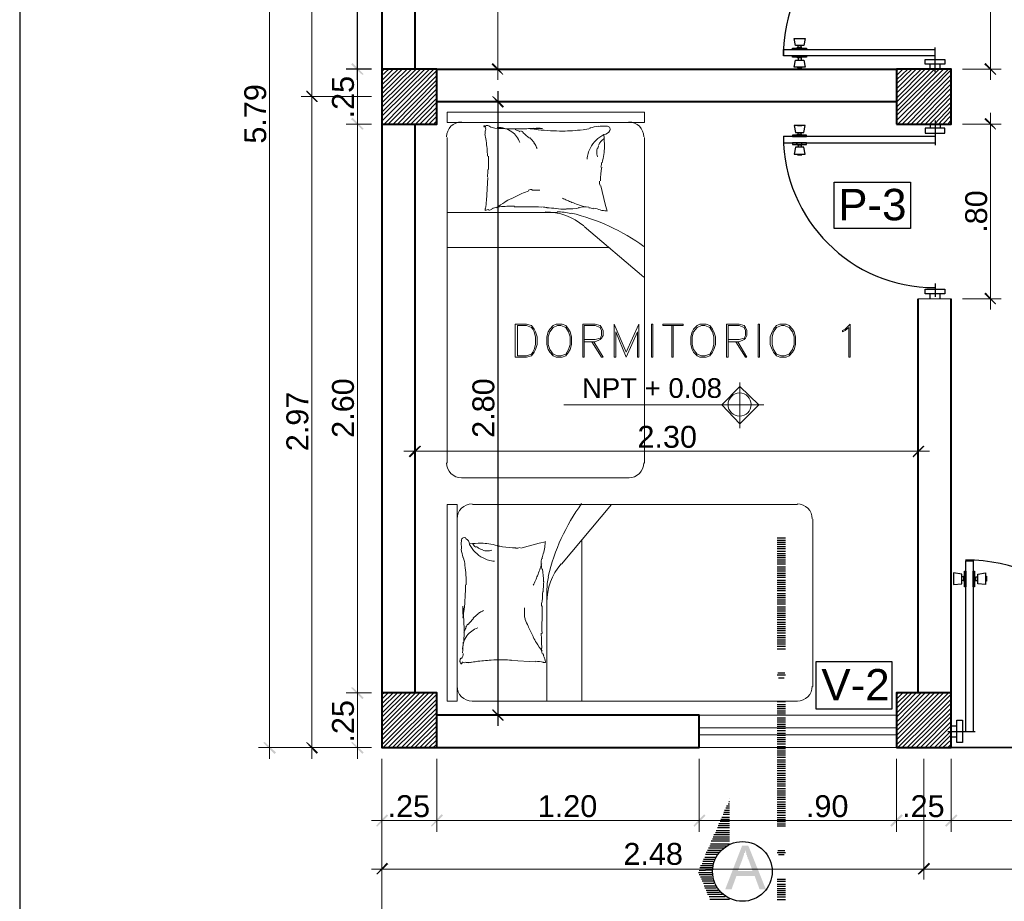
# Model space of a CAD drawing. Header units: metres. Extents: x -1.7 to 18.1, y -5.4 to 8.6.
# Tile 2 of 6: x -1.7 to 2.8, y -0.7 to 3.3. Entities that reach past the tile are written whole.
import ezdxf

# ---------------------------------------------------------------- set-up
doc = ezdxf.new("R2010")
doc.units = ezdxf.units.M
for name, color, linetype in [('PDF_0', 7, 'Continuous'), ('PDF_columnas', 7, 'Continuous'), ('PDF_COTAS', 7, 'Continuous'), ('PDF_LAYER 0.20', 7, 'Continuous'), ('PDF_MURO', 7, 'Continuous'), ('PDF_muros', 7, 'Continuous'), ('PDF_NIVELES', 7, 'Continuous'), ('PDF_SANITARIOS', 7, 'Continuous'), ('PDF_Text', 7, 'Continuous'), ('PDF_TEXTO', 7, 'Continuous'), ('PDF_Ventana Baja', 7, 'Continuous')]:
    doc.layers.add(name, color=color, linetype=linetype)
doc.styles.add('PDF Arial', font='arial.ttf')

msp = doc.modelspace()

# ---------------------------------------------------------------- hatches: boundary and pattern name
at = {"layer": 'PDF_0', "transparency": 33554559}
h = msp.add_hatch(color=256, dxfattribs=at)
h.paths.add_polyline_path([(1.5679, -0.6477), (1.6449, -0.4489), (1.6737, -0.4489), (1.7539, -0.6477), (1.725, -0.6477), (1.7026, -0.5868), (1.6192, -0.5868), (1.5968, -0.6477)], flags=0)
h.paths.add_polyline_path([(1.6256, -0.5643), (1.693, -0.5643), (1.6737, -0.5098), (1.6705, -0.5066), (1.6705, -0.5034), (1.6705, -0.5002), (1.6673, -0.497), (1.6673, -0.4938), (1.6673, -0.4906), (1.6641, -0.4906), (1.6641, -0.4874), (1.6641, -0.4842), (1.6641, -0.481), (1.6609, -0.4778), (1.6609, -0.4778), (1.6609, -0.4745), (1.6609, -0.4713), (1.6577, -0.4713), (1.6577, -0.4681), (1.6577, -0.4713), (1.6577, -0.4745), (1.6577, -0.4778), (1.6577, -0.481), (1.6545, -0.481), (1.6545, -0.4842), (1.6545, -0.4874), (1.6545, -0.4906), (1.6513, -0.4938), (1.6513, -0.497), (1.6513, -0.497), (1.6513, -0.5002), (1.6481, -0.5034), (1.6481, -0.5066), (1.6481, -0.5066)], flags=0)

# ---------------------------------------------------------------- linework, layer by layer
msp.add_point((0, 0))
at = {"layer": 'PDF_0', "lineweight": 25}
for points in [[(18.1418, 8.5547), (-1.6545, 8.5547), (-1.6545, -5.4413), (18.1418, -5.4413)], [(1.8822, 3.2385), (1.9335, 3.2385), (1.927, 3.2064), (1.8886, 3.2064)], [(1.9399, 3.1872), (1.8757, 3.1872), (1.8757, 3.1936), (1.9399, 3.1936)], [(1.9399, 3.1583), (1.9399, 3.1519), (1.8757, 3.1519), (1.8757, 3.1583)], [(1.8822, 3.107), (1.8886, 3.1391), (1.927, 3.1391), (1.9335, 3.107)], [(2.5715, 3.1423), (2.5715, 3.1198), (2.4818, 3.1198), (2.4818, 3.1423)], [(1.8822, 2.8409), (1.8886, 2.8088), (1.927, 2.8088), (1.9335, 2.8409)], [(1.9399, 2.7896), (1.9399, 2.796), (1.8757, 2.796), (1.8757, 2.7896)], [(2.5715, 2.8056), (2.5715, 2.828), (2.4818, 2.828), (2.4818, 2.8056)], [(1.9399, 2.7607), (1.8757, 2.7607), (1.8757, 2.7543), (1.9399, 2.7543)], [(1.8822, 2.7094), (1.9335, 2.7094), (1.927, 2.7415), (1.8886, 2.7415)], [(2.0649, 2.5812), (2.4144, 2.5812), (2.4144, 2.3695), (2.0649, 2.3695)], [(2.4818, 2.0713), (2.4818, 2.0938), (2.5715, 2.0938), (2.5715, 2.0713)], [(2.61, 0.7439), (2.6485, 0.7471), (2.6485, 0.792), (2.61, 0.7984)], [(2.6613, 0.8048), (2.6677, 0.8048), (2.6677, 0.7343), (2.6613, 0.7343)], [(2.7062, 0.7343), (2.6998, 0.7343), (2.6998, 0.8048), (2.7062, 0.8048)], [(2.7222, 0.7471), (2.7222, 0.792), (2.7575, 0.7984), (2.7575, 0.7439)], [(2.3311, 0.3912), (1.9816, 0.3912), (1.9816, 0.1764), (2.3311, 0.1764)], [(2.6517, 0.125), (2.6517, 0.0224), (2.626, 0.0224), (2.626, 0.125)]]:
    msp.add_lwpolyline(points, close=True, dxfattribs=at)
for points in [[(-0.1122, 3.0493), (-0.1122, 5.5888)], [(1.8982, 3.2385), (1.8982, 3.2385)], [(1.8982, 3.2385), (1.9174, 3.2385)], [(1.9174, 3.2385), (1.9174, 3.2385)], [(1.9174, 3.1968), (1.8982, 3.1968)], [(1.9014, 3.1968), (1.9014, 3.2064)], [(1.9142, 3.1968), (1.9142, 3.2064)], [(2.5266, 3.0846), (2.5266, 3.1968)], [(2.5266, 3.1583), (1.8341, 3.1583), (1.8341, 3.1872), (2.5266, 3.1872)], [(1.9174, 3.1487), (1.8982, 3.1487)], [(1.9014, 3.1487), (1.9014, 3.1391)], [(1.9142, 3.1487), (1.9142, 3.1391)], [(1.8982, 3.107), (1.8982, 3.1038), (1.9174, 3.1038), (1.9174, 3.107)], [(2.5042, 3.0974), (2.5042, 3.1198)], [(2.5491, 3.0974), (2.5491, 3.1198)], [(-0.0481, 3.0974), (-0.1635, 3.0974)], [(0.5291, 2.998), (0.5291, 0.0994)], [(0.3014, 2.9499), (0.5804, 2.9499)], [(1.8982, 2.8409), (1.8982, 2.8409)], [(1.8982, 2.8409), (1.9174, 2.8409)], [(1.9174, 2.8409), (1.9174, 2.8409)], [(2.5042, 2.8473), (2.5042, 2.828)], [(2.5266, 2.8633), (2.5266, 2.7511)], [(2.5491, 2.8473), (2.5491, 2.828)], [(2.5266, 2.7896), (1.8341, 2.7896), (1.8341, 2.7607), (2.5266, 2.7607)], [(1.9174, 2.7992), (1.8982, 2.7992)], [(1.9014, 2.7992), (1.9014, 2.8088)], [(1.9142, 2.7992), (1.9142, 2.8088)], [(1.9174, 2.7511), (1.8982, 2.7511)], [(1.9014, 2.7511), (1.9014, 2.7415)], [(1.9142, 2.7511), (1.9142, 2.7415)], [(1.8982, 2.7094), (1.8982, 2.7062), (1.9174, 2.7062), (1.9174, 2.7094)], [(2.5266, 2.1194), (2.5266, 2.0585)], [(2.5042, 2.0489), (2.5042, 2.0713)], [(2.5491, 2.0489), (2.5491, 2.0713)], [(1.8437, 0.9555), (1.8052, 0.9555)], [(1.8437, 0.9459), (1.8052, 0.9459)], [(1.8437, 0.9363), (1.8052, 0.9363)], [(1.8437, 0.9266), (1.8052, 0.9266)], [(1.8437, 0.917), (1.8052, 0.917)], [(1.8437, 0.9074), (1.8052, 0.9074)], [(1.8437, 0.8946), (1.8052, 0.8946)], [(1.8437, 0.885), (1.8052, 0.885)], [(1.8437, 0.8753), (1.8052, 0.8753)], [(1.8437, 0.8657), (1.8052, 0.8657)], [(1.8437, 0.8561), (1.8052, 0.8561)], [(1.8437, 0.8465), (1.8052, 0.8465)], [(1.8437, 0.8369), (1.8052, 0.8369)], [(1.8437, 0.824), (1.8052, 0.824)], [(1.8437, 0.8144), (1.8052, 0.8144)], [(2.6677, 0.0737), (2.6677, 0.8529), (2.6998, 0.8529), (2.6998, 0.0737)], [(1.8437, 0.8048), (1.8052, 0.8048)], [(1.8437, 0.7952), (1.8052, 0.7952)], [(1.8437, 0.7856), (1.8052, 0.7856)], [(1.8437, 0.7759), (1.8052, 0.7759)], [(2.61, 0.7824), (2.61, 0.7824)], [(2.61, 0.7824), (2.61, 0.7599)], [(2.6581, 0.7599), (2.6581, 0.7792), (2.6485, 0.7792)], [(2.7126, 0.7599), (2.7126, 0.7792), (2.7222, 0.7792)], [(2.7575, 0.7824), (2.7607, 0.7824), (2.7607, 0.7599), (2.7575, 0.7599)], [(1.8437, 0.7631), (1.8052, 0.7631)], [(1.8437, 0.7535), (1.8052, 0.7535)], [(1.8437, 0.7439), (1.8052, 0.7439)], [(1.8437, 0.7343), (1.8052, 0.7343)], [(1.8437, 0.7246), (1.8052, 0.7246)], [(2.61, 0.7599), (2.61, 0.7599)], [(2.6581, 0.7631), (2.6485, 0.7631)], [(2.7126, 0.7631), (2.7222, 0.7631)], [(1.8437, 0.715), (1.8052, 0.715)], [(1.8437, 0.7022), (1.8052, 0.7022)], [(1.8437, 0.6926), (1.8052, 0.6926)], [(1.8437, 0.683), (1.8052, 0.683)], [(1.8437, 0.6733), (1.8052, 0.6733)], [(1.8437, 0.6637), (1.8052, 0.6637)], [(1.8437, 0.6541), (1.8052, 0.6541)], [(1.8437, 0.6413), (1.8052, 0.6413)], [(1.8437, 0.6317), (1.8052, 0.6317)], [(1.8437, 0.622), (1.8052, 0.622)], [(1.8437, 0.6124), (1.8052, 0.6124)], [(1.8437, 0.6028), (1.8052, 0.6028)], [(1.8437, 0.5932), (1.8052, 0.5932)], [(1.8437, 0.5836), (1.8052, 0.5836)], [(1.8437, 0.5707), (1.8052, 0.5707)], [(1.8437, 0.5611), (1.8052, 0.5611)], [(1.8437, 0.5515), (1.8052, 0.5515)], [(1.8437, 0.5419), (1.8052, 0.5419)], [(1.8437, 0.5323), (1.8052, 0.5323)], [(1.8437, 0.5226), (1.8052, 0.5226)], [(1.8437, 0.5098), (1.8052, 0.5098)], [(1.8437, 0.5002), (1.8052, 0.5002)], [(1.8437, 0.4906), (1.8052, 0.4906)], [(1.8437, 0.481), (1.8052, 0.481)], [(1.8437, 0.4713), (1.8052, 0.4713)], [(1.8437, 0.4617), (1.8052, 0.4617)], [(1.8437, 0.4489), (1.8052, 0.4489)], [(1.8437, 0.3303), (1.8052, 0.3303)], [(1.8405, 0.3399), (1.8084, 0.3399)], [(1.8373, 0.3174), (1.8116, 0.3174)], [(1.8437, 0.2084), (1.8052, 0.2084)], [(1.8437, 0.1956), (1.8052, 0.1956)], [(1.8437, 0.186), (1.8052, 0.186)], [(0.3014, 0.1475), (0.5804, 0.1475)], [(1.8437, 0.1764), (1.8052, 0.1764)], [(1.8437, 0.1667), (1.8052, 0.1667)], [(1.8437, 0.1571), (1.8052, 0.1571)], [(1.8437, 0.1475), (1.8052, 0.1475)], [(1.8437, 0.1347), (1.8052, 0.1347)], [(1.8437, 0.125), (1.8052, 0.125)], [(1.8437, 0.1154), (1.8052, 0.1154)], [(1.8437, 0.1058), (1.8052, 0.1058)], [(1.8437, 0.0962), (1.8052, 0.0962)], [(2.6004, 0.0994), (2.626, 0.0994)], [(1.8437, 0.0866), (1.8052, 0.0866)], [(1.8437, 0.077), (1.8052, 0.077)], [(1.8437, 0.0641), (1.8052, 0.0641)], [(1.8437, 0.0545), (1.8052, 0.0545)], [(2.5844, 0.0737), (2.7094, 0.0737)], [(2.6004, 0.0481), (2.626, 0.0481)], [(1.8437, 0.0449), (1.8052, 0.0449)], [(1.8437, 0.0353), (1.8052, 0.0353)], [(1.8437, 0.0257), (1.8052, 0.0257)], [(1.8437, 0.016), (1.8052, 0.016)], [(1.8437, 0.0032), (1.8052, 0.0032)], [(3.5014, 0), (2.6004, 0), (3.6008, 0)], [(1.8437, -0.0064), (1.8052, -0.0064)], [(1.8437, -0.016), (1.8052, -0.016)], [(1.8437, -0.0257), (1.8052, -0.0257)], [(1.8437, -0.0353), (1.8052, -0.0353)], [(1.8437, -0.0449), (1.8052, -0.0449)], [(1.8437, -0.0577), (1.8052, -0.0577)], [(1.8437, -0.0673), (1.8052, -0.0673)], [(1.8437, -0.077), (1.8052, -0.077)], [(1.8437, -0.0866), (1.8052, -0.0866)], [(1.8437, -0.0962), (1.8052, -0.0962)], [(1.8437, -0.1058), (1.8052, -0.1058)], [(1.8437, -0.1186), (1.8052, -0.1186)], [(1.8437, -0.1283), (1.8052, -0.1283)], [(1.8437, -0.1379), (1.8052, -0.1379)], [(1.8437, -0.1475), (1.8052, -0.1475)], [(1.8437, -0.1571), (1.8052, -0.1571)], [(1.8437, -0.1667), (1.8052, -0.1667)], [(1.8437, -0.1764), (1.8052, -0.1764)], [(1.8437, -0.1892), (1.8052, -0.1892)], [(1.8437, -0.1988), (1.8052, -0.1988)], [(1.8437, -0.2084), (1.8052, -0.2084)], [(1.8437, -0.218), (1.8052, -0.218)], [(1.5743, -0.2661), (1.5872, -0.2661)], [(1.5808, -0.2565), (1.5872, -0.2565)], [(1.584, -0.2469), (1.5872, -0.2469)], [(1.5872, -0.2341), (1.5872, -0.2341)], [(1.8437, -0.2277), (1.8052, -0.2277)], [(1.8437, -0.2373), (1.8052, -0.2373)], [(1.8437, -0.2501), (1.8052, -0.2501)], [(1.8437, -0.2597), (1.8052, -0.2597)], [(1.8437, -0.2693), (1.8052, -0.2693)], [(1.5583, -0.3046), (1.5872, -0.3046)], [(1.5615, -0.295), (1.5872, -0.295)], [(1.5647, -0.2854), (1.5872, -0.2854)], [(1.5711, -0.2758), (1.5872, -0.2758)], [(1.8437, -0.279), (1.8052, -0.279)], [(1.8437, -0.2886), (1.8052, -0.2886)], [(1.8437, -0.2982), (1.8052, -0.2982)], [(1.8437, -0.311), (1.8052, -0.311)], [(1.5359, -0.3559), (1.5872, -0.3559)], [(1.5391, -0.3463), (1.5872, -0.3463)], [(1.5455, -0.3367), (1.5872, -0.3367)], [(1.5487, -0.3271), (1.5872, -0.3271)], [(1.5519, -0.3174), (1.5872, -0.3174)], [(1.8437, -0.3206), (1.8052, -0.3206)], [(1.8437, -0.3303), (1.8052, -0.3303)], [(1.8437, -0.3399), (1.8052, -0.3399)], [(1.8437, -0.3495), (1.8052, -0.3495)], [(1.8437, -0.3591), (1.8052, -0.3591)], [(1.5166, -0.3976), (1.5872, -0.3976)], [(1.523, -0.388), (1.5872, -0.388)], [(1.5262, -0.3784), (1.5872, -0.3784)], [(1.5327, -0.3655), (1.5872, -0.3655)], [(1.4974, -0.4489), (1.5775, -0.4489)], [(1.5006, -0.4393), (1.5872, -0.4393)], [(1.5038, -0.4265), (1.5872, -0.4265)], [(1.5102, -0.4168), (1.5872, -0.4168)], [(1.5134, -0.4072), (1.5872, -0.4072)], [(1.4782, -0.4874), (1.5327, -0.4874)], [(1.4814, -0.4778), (1.5391, -0.4778)], [(1.4878, -0.4681), (1.5487, -0.4681)], [(1.491, -0.4585), (1.5615, -0.4585)], [(1.8437, -0.481), (1.8052, -0.481)], [(1.8405, -0.4713), (1.8084, -0.4713)], [(1.8373, -0.4906), (1.8116, -0.4906)], [(1.4557, -0.5387), (1.5102, -0.5387)], [(1.4621, -0.5291), (1.5102, -0.5291)], [(1.4653, -0.5194), (1.5134, -0.5194)], [(1.4685, -0.5098), (1.5198, -0.5098)], [(1.4749, -0.5002), (1.5262, -0.5002)], [(1.4461, -0.5707), (1.507, -0.5707)], [(1.4493, -0.5611), (1.507, -0.5579)], [(1.4493, -0.5804), (1.507, -0.5804)], [(1.4525, -0.5483), (1.507, -0.5483)], [(1.4557, -0.59), (1.507, -0.59)], [(1.4589, -0.5996), (1.5102, -0.5996)], [(1.4621, -0.6092), (1.5134, -0.6092)], [(1.4685, -0.6188), (1.5166, -0.6188)], [(1.8437, -0.6028), (1.8052, -0.6028)], [(1.8437, -0.6124), (1.8052, -0.6124)], [(1.8437, -0.6252), (1.8052, -0.6252)], [(1.4717, -0.6317), (1.523, -0.6317)], [(1.4749, -0.6413), (1.5262, -0.6413)], [(1.4814, -0.6509), (1.5359, -0.6509)], [(1.4846, -0.6605), (1.5423, -0.6605)], [(1.4878, -0.6701), (1.5551, -0.6701)], [(1.8437, -0.6349), (1.8052, -0.6349)], [(1.8437, -0.6445), (1.8052, -0.6445)], [(1.8437, -0.6541), (1.8052, -0.6541)], [(1.8437, -0.6637), (1.8052, -0.6637)], [(1.8437, -0.6733), (1.8052, -0.6733)], [(1.4942, -0.6798), (1.5679, -0.6798)], [(1.4974, -0.6926), (1.5872, -0.6926)], [(1.8437, -0.683), (1.8052, -0.683)], [(1.8437, -0.6958), (1.8052, -0.6958)]]:
    msp.add_lwpolyline(points, dxfattribs=at)
at = {"layer": 'PDF_0', "color": 251, "lineweight": 0, "true_color": 0x636466}
for points in [[(0, 3.0878), (0.0096, 3.0974)], [(0, 3.0685), (0.0321, 3.0974)], [(0, 3.0461), (0.0513, 3.0974)], [(0, 3.0268), (0.0737, 3.0974)], [(0, 3.0044), (0.093, 3.0974)], [(0, 2.9852), (0.1154, 3.0974)], [(0, 2.9659), (0.1347, 3.0974)], [(0, 2.9435), (0.1571, 3.0974)], [(0, 2.9242), (0.1764, 3.0974)], [(0, 2.9018), (0.1956, 3.0974)], [(0, 2.8826), (0.218, 3.0974)], [(0, 2.8601), (0.2373, 3.0974)], [(0.0096, 2.8473), (0.2501, 3.091)], [(0.0289, 2.8473), (0.2501, 3.0685)], [(2.3503, 3.091), (2.3599, 3.0974)], [(2.3503, 3.0685), (2.3791, 3.0974)], [(2.3503, 3.0493), (2.4016, 3.0974)], [(2.3503, 3.03), (2.4208, 3.0974)], [(2.3503, 3.0076), (2.4401, 3.0974)], [(2.3503, 2.9884), (2.4625, 3.0974)], [(2.3503, 2.9659), (2.4818, 3.0974)], [(2.3503, 2.9467), (2.5042, 3.0974)], [(2.3503, 2.9242), (2.5234, 3.0974)], [(2.3503, 2.905), (2.5459, 3.0974)], [(2.3503, 2.8858), (2.5651, 3.0974)], [(2.3503, 2.8633), (2.5876, 3.0974)], [(2.3567, 2.8473), (2.6004, 3.0942)], [(2.3759, 2.8473), (2.6004, 3.0717)], [(0.0513, 2.8473), (0.2501, 3.0493)], [(0.0705, 2.8473), (0.2501, 3.03)], [(2.3984, 2.8473), (2.6004, 3.0525)], [(2.4176, 2.8473), (2.6004, 3.03)], [(0.093, 2.8473), (0.2501, 3.0076)], [(0.1122, 2.8473), (0.2501, 2.9884)], [(2.4401, 2.8473), (2.6004, 3.0108)], [(2.4593, 2.8473), (2.6004, 2.9884)], [(2.4818, 2.8473), (2.6004, 2.9691)], [(0.1315, 2.8473), (0.2501, 2.9659)], [(0.1539, 2.8473), (0.2501, 2.9467)], [(0.1731, 2.8473), (0.2501, 2.9242)], [(2.501, 2.8473), (2.6004, 2.9467)], [(2.5234, 2.8473), (2.6004, 2.9274)], [(0.1956, 2.8473), (0.2501, 2.905)], [(0.2148, 2.8473), (0.2501, 2.8826)], [(2.5427, 2.8473), (2.6004, 2.9082)], [(2.5619, 2.8473), (2.6004, 2.8858)], [(0.2373, 2.8473), (0.2501, 2.8633)], [(2.5844, 2.8473), (2.6004, 2.8665)], [(0, 0.2405), (0.0096, 0.2501)], [(0, 0.2212), (0.0289, 0.2501)], [(0, 0.1988), (0.0513, 0.2501)], [(0, 0.1796), (0.0705, 0.2501)], [(0, 0.1571), (0.093, 0.2501)], [(0, 0.1379), (0.1122, 0.2501)], [(0, 0.1154), (0.1315, 0.2501)], [(0, 0.0962), (0.1539, 0.2501)], [(0, 0.077), (0.1731, 0.2501)], [(0, 0.0545), (0.1956, 0.2501)], [(0, 0.0353), (0.2148, 0.2501)], [(0, 0.0128), (0.2373, 0.2501)], [(0.0064, 0), (0.2501, 0.2437)], [(2.3503, 0.2405), (2.3599, 0.2501)], [(2.3503, 0.2212), (2.3791, 0.2501)], [(2.3503, 0.1988), (2.4016, 0.2501)], [(2.3503, 0.1796), (2.4208, 0.2501)], [(2.3503, 0.1571), (2.4401, 0.2501)], [(2.3503, 0.1379), (2.4625, 0.2501)], [(2.3503, 0.1154), (2.4818, 0.2501)], [(2.3503, 0.0962), (2.5042, 0.2501)], [(2.3503, 0.077), (2.5234, 0.2501)], [(2.3503, 0.0545), (2.5459, 0.2501)], [(2.3503, 0.0353), (2.5651, 0.2501)], [(2.3503, 0.0128), (2.5876, 0.2501)], [(2.3567, 0), (2.6004, 0.2437)], [(0.0289, 0), (0.2501, 0.2212)], [(0.0481, 0), (0.2501, 0.202)], [(2.3759, 0), (2.6004, 0.2212)], [(2.3984, 0), (2.6004, 0.202)], [(0.0673, 0), (0.2501, 0.1796)], [(0.0898, 0), (0.2501, 0.1603)], [(0.109, 0), (0.2501, 0.1411)], [(2.4176, 0), (2.6004, 0.1796)], [(2.4401, 0), (2.6004, 0.1603)], [(2.4593, 0), (2.6004, 0.1411)], [(0.1315, 0), (0.2501, 0.1186)], [(0.1507, 0), (0.2501, 0.0994)], [(2.4818, 0), (2.6004, 0.1186)], [(2.501, 0), (2.6004, 0.0994)], [(0.1731, 0), (0.2501, 0.077)], [(0.1924, 0), (0.2501, 0.0577)], [(2.5234, 0), (2.6004, 0.077)], [(2.5427, 0), (2.6004, 0.0577)], [(0.2148, 0), (0.2501, 0.0353)], [(0.2341, 0), (0.2501, 0.016)], [(2.5619, 0), (2.6004, 0.0353)], [(2.5844, 0), (2.6004, 0.016)]]:
    msp.add_lwpolyline(points, dxfattribs=at)
at = {"layer": 'PDF_0', "lineweight": 25}
msp.add_circle((1.6465, -0.5659), 0.1363, dxfattribs=at)
for centre, radius, start, end in [((2.525, 3.1599), 0.691, 90, 180), ((1.8934, 3.1984), 0.00481, 260.1735, 5.1219), ((1.919, 3.1984), 0.00481, 174.8775, 279.8265), ((1.8934, 3.1503), 0.00481, 354.8781, 99.8265), ((1.919, 3.1503), 0.00481, 80.1735, 185.1225), ((2.525, 2.7912), 0.691, 180, 270), ((1.8934, 2.8008), 0.00481, 260.1735, 5.1162), ((1.919, 2.8008), 0.00481, 174.8775, 279.8265), ((1.8934, 2.7527), 0.00481, 354.8781, 99.8265), ((1.919, 2.7527), 0.00481, 80.1735, 185.1225), ((2.6661, 0.0754), 0.7808, 0.0055, 90), ((2.6565, 0.7872), 0.00481, 264.8391, 9.818), ((2.7078, 0.7872), 0.00481, 170.182, 275.1609), ((2.6565, 0.7583), 0.00481, 350.182, 95.1615), ((2.7078, 0.7583), 0.00481, 84.8493, 189.8237)]:
    msp.add_arc(centre, radius, start, end, dxfattribs=at)
at = {"layer": 'PDF_0', "transparency": 33554559}
for points in [[(-0.0834, 3.0749), (-0.1411, 3.1198), (-0.1347, 3.1262)], [(-0.1347, 3.1262), (-0.1411, 3.1198), (-0.0834, 3.0749)], [(-0.0898, 3.0717), (-0.0834, 3.0749), (-0.1411, 3.1198)], [(-0.1411, 3.1198), (-0.0834, 3.0749), (-0.0898, 3.0717)], [(0.5066, 3.1262), (0.5002, 3.1198), (0.5547, 3.0749)], [(0.5002, 3.1198), (0.5547, 3.0749), (0.5515, 3.0717)], [(2.7575, 3.1262), (2.7511, 3.1198), (2.8056, 3.0749)], [(2.7511, 3.1198), (2.8056, 3.0749), (2.8024, 3.0717)], [(-0.2918, 2.9499), (-0.3463, 2.9948), (-0.3431, 3.0012)], [(-0.3431, 3.0012), (-0.3463, 2.9948), (-0.2918, 2.9499)], [(-0.2982, 2.9467), (-0.2918, 2.9499), (-0.3463, 2.9948)], [(-0.3463, 2.9948), (-0.2918, 2.9499), (-0.2982, 2.9467)], [(0.5579, 2.9274), (0.5034, 2.9723), (0.5066, 2.9755)], [(0.5515, 2.921), (0.5579, 2.9274), (0.5034, 2.9723)], [(-0.0834, 2.8248), (-0.1411, 2.8697), (-0.1347, 2.8761)], [(-0.1347, 2.8761), (-0.1411, 2.8697), (-0.0834, 2.8248)], [(-0.0898, 2.8216), (-0.0834, 2.8248), (-0.1411, 2.8697)], [(-0.1411, 2.8697), (-0.0834, 2.8248), (-0.0898, 2.8216)], [(2.8056, 2.8248), (2.7511, 2.8697), (2.7575, 2.8761)], [(2.8024, 2.8216), (2.8056, 2.8248), (2.7511, 2.8697)], [(2.7575, 2.0777), (2.7511, 2.0713), (2.8056, 2.0264)], [(2.7511, 2.0713), (2.8056, 2.0264), (2.8024, 2.0232)], [(0.1731, 1.3788), (0.1283, 1.3242), (0.1218, 1.3307)], [(0.1796, 1.3755), (0.1731, 1.3788), (0.1283, 1.3242)], [(2.424, 1.3307), (2.4272, 1.3242), (2.4721, 1.3788)], [(2.4272, 1.3242), (2.4721, 1.3788), (2.4785, 1.3755)], [(-0.0834, 0.2277), (-0.1411, 0.2725), (-0.1347, 0.2758)], [(-0.1347, 0.2758), (-0.1411, 0.2725), (-0.0834, 0.2277)], [(-0.0898, 0.2212), (-0.0834, 0.2277), (-0.1411, 0.2725)], [(-0.1411, 0.2725), (-0.0834, 0.2277), (-0.0898, 0.2212)], [(0.5066, 0.1764), (0.5034, 0.1699), (0.5579, 0.125)], [(0.5034, 0.1699), (0.5579, 0.125), (0.5515, 0.1218)], [(-0.5355, 0.0257), (-0.5419, 0.0224), (-0.4842, -0.0224)], [(-0.5419, 0.0224), (-0.4842, -0.0224), (-0.4906, -0.0289)], [(-0.3431, 0.0257), (-0.3463, 0.0224), (-0.2918, -0.0224)], [(-0.3463, 0.0224), (-0.2918, -0.0224), (-0.2982, -0.0289)], [(-0.1347, 0.0257), (-0.1411, 0.0224), (-0.0834, -0.0224)], [(-0.1411, 0.0224), (-0.0834, -0.0224), (-0.0898, -0.0289)], [(0.0224, -0.3046), (-0.0224, -0.3623), (-0.0257, -0.3559)], [(0.0289, -0.311), (0.0224, -0.3046), (-0.0224, -0.3623)], [(0.2244, -0.3559), (0.2277, -0.3623), (0.2725, -0.3046)], [(0.2725, -0.3046), (0.2277, -0.3623), (0.2244, -0.3559)], [(0.2277, -0.3623), (0.2725, -0.3046), (0.279, -0.311)], [(0.279, -0.311), (0.2725, -0.3046), (0.2277, -0.3623)], [(1.4236, -0.3559), (1.4268, -0.3623), (1.4717, -0.3046)], [(1.4717, -0.3046), (1.4268, -0.3623), (1.4236, -0.3559)], [(1.4268, -0.3623), (1.4717, -0.3046), (1.4782, -0.311)], [(1.4782, -0.311), (1.4717, -0.3046), (1.4268, -0.3623)], [(2.3214, -0.3559), (2.3278, -0.3623), (2.3727, -0.3046)], [(2.3727, -0.3046), (2.3278, -0.3623), (2.3214, -0.3559)], [(2.3278, -0.3623), (2.3727, -0.3046), (2.3791, -0.311)], [(2.3791, -0.311), (2.3727, -0.3046), (2.3278, -0.3623)], [(2.5715, -0.3559), (2.5779, -0.3623), (2.6228, -0.3046)], [(2.6228, -0.3046), (2.5779, -0.3623), (2.5715, -0.3559)], [(2.5779, -0.3623), (2.6228, -0.3046), (2.6292, -0.311)], [(2.6292, -0.311), (2.6228, -0.3046), (2.5779, -0.3623)], [(0.0224, -0.5258), (-0.0224, -0.5804), (-0.0257, -0.5772)], [(0.0289, -0.5323), (0.0224, -0.5258), (-0.0224, -0.5804)], [(2.4465, -0.5772), (2.4529, -0.5804), (2.4978, -0.5258)], [(2.4978, -0.5258), (2.4529, -0.5804), (2.4465, -0.5772)], [(2.4529, -0.5804), (2.4978, -0.5258), (2.5042, -0.5323)], [(2.5042, -0.5323), (2.4978, -0.5258), (2.4529, -0.5804)]]:
    msp.add_solid(points, dxfattribs=at)
at = {"layer": 'PDF_columnas', "lineweight": 40}
for points in [[(0, 2.8473), (0.2501, 2.8473), (0.2501, 3.0974), (0, 3.0974)], [(2.3503, 2.8473), (2.6004, 2.8473), (2.6004, 3.0974), (2.3503, 3.0974)], [(0, 0), (0.2501, 0), (0.2501, 0.2501), (0, 0.2501)], [(2.3503, 0), (2.6004, 0), (2.6004, 0.2501), (2.3503, 0.2501)]]:
    msp.add_lwpolyline(points, close=True, dxfattribs=at)
at = {"layer": 'PDF_COTAS', "lineweight": 9}
for points in [[(-0.513, 5.8389), (-0.513, -0.0513)], [(-0.3206, 5.8389), (-0.3206, 2.9242)], [(0.5291, 3.0493), (0.5291, 5.6882)], [(2.7799, 3.0493), (2.7799, 3.9471)], [(-0.1122, 2.7992), (-0.1122, 3.1487)], [(-0.0481, 3.0974), (-0.1635, 3.0974)], [(0.3014, 3.0974), (0.5772, 3.0974)], [(2.6517, 3.0974), (2.828, 3.0974)], [(-0.3206, -0.0513), (-0.3206, 3.0236)], [(-0.1122, 0.1988), (-0.1122, 2.8986)], [(2.7799, 2.0008), (2.7799, 2.8986)], [(2.6517, 2.8473), (2.828, 2.8473)], [(2.6517, 2.0489), (2.828, 2.0489)], [(0.1507, 2.0008), (0.1507, 1.3018)], [(2.4497, 2.0008), (2.4497, 1.3018)], [(2.501, 1.3531), (0.0994, 1.3531)], [(-0.1122, -0.0513), (-0.1122, 0.2982)], [(-0.0481, 0), (-0.5643, 0)], [(-0.3687, 0), (-0.0481, 0), (-0.1635, 0)], [(0, -0.6028), (0, -0.0513), (0, -0.3848)], [(0, -0.0513), (0, -0.792)], [(-0.0481, -0.3335), (0.3014, -0.3335)], [(0.202, -0.3335), (1.5006, -0.3335)], [(1.4012, -0.3335), (2.4016, -0.3335)], [(2.3022, -0.3335), (2.6517, -0.3335)], [(2.5491, -0.3335), (3.5495, -0.3335)], [(-0.0481, -0.5547), (2.5266, -0.5547)], [(2.4272, -0.5547), (6.1114, -0.5547)]]:
    msp.add_lwpolyline(points, dxfattribs=at)
for points in [[(-0.3687, 2.9723), (-0.0481, 2.9723)], [(-0.1635, 2.8473), (-0.0481, 2.8473)], [(-0.1635, 0.2501), (-0.0481, 0.2501)], [(0.2501, -0.3848), (0.2501, -0.0513)], [(1.4493, -0.3848), (1.4493, -0.0513)], [(2.3503, -0.3848), (2.3503, -0.0513)], [(2.4753, -0.6028), (2.4753, -0.0513)], [(2.6004, -0.3848), (2.6004, -0.0513)]]:
    msp.add_lwpolyline(points, close=True, dxfattribs=at)
at = {"layer": 'PDF_LAYER 0.20', "lineweight": 20}
for points in [[(1.4493, 0.1475), (2.3503, 0.1475)], [(1.4493, 0), (2.3503, 0)]]:
    msp.add_lwpolyline(points, dxfattribs=at)
at = {"layer": 'PDF_MURO', "lineweight": 5}
msp.add_lwpolyline([(2.6004, 2.0489), (2.4497, 2.0489)], dxfattribs=at)
at = {"layer": 'PDF_muros', "lineweight": 40}
for points in [[(0, 5.5375), (0, 0), (1.4493, 0), (1.4493, 0.1475), (0.2501, 0.1475)], [(0.1507, 5.5375), (0.1507, 3.0974)], [(0.2501, 3.0974), (2.3503, 3.0974)], [(0.2501, 2.9499), (2.3503, 2.9499)], [(0.1507, 2.8473), (0.1507, 0.2501)], [(2.4497, 0.2501), (2.4497, 2.0489)], [(2.6004, 0.2501), (2.6004, 2.0489)]]:
    msp.add_lwpolyline(points, dxfattribs=at)
at = {"layer": 'PDF_NIVELES', "lineweight": 5}
for points in [[(1.6353, 1.4589), (1.6353, 1.6673)], [(1.7443, 1.5647), (0.8305, 1.5647)]]:
    msp.add_lwpolyline(points, dxfattribs=at)
msp.add_lwpolyline([(1.6353, 1.4782), (1.7218, 1.5647), (1.6353, 1.6481), (1.5519, 1.5647)], close=True, dxfattribs=at)
msp.add_circle((1.6337, 1.5663), 0.0529, dxfattribs=at)
at = {"layer": 'PDF_SANITARIOS', "lineweight": 18}
for points in [[(1.1992, 2.9018), (1.1992, 2.8537), (0.2982, 2.8537), (0.2982, 2.9018)], [(0.2982, 1.1094), (0.3431, 1.1094), (0.3431, 0.2116), (0.2982, 0.2116)]]:
    msp.add_lwpolyline(points, close=True, dxfattribs=at)
for points in [[(0.4739, 2.8408, -0.153685), (0.4924, 2.8359, 0.111234), (0.5156, 2.8283, 0.014638), (0.5637, 2.8257, 0.010837), (0.6292, 2.8249, 0.018433), (0.6944, 2.8279)], [(1.0327, 2.8359, 0.049232), (1.0148, 2.8377, 0.036845), (0.9911, 2.8359)], [(0.6297, 2.7622, 0.077529), (0.6154, 2.7899, 0.077541), (0.5933, 2.8119, 0.088159), (0.5616, 2.8274, 0.088133), (0.5264, 2.831)], [(0.6773, 2.825, 0.01237), (0.7327, 2.8273, 0.032017), (0.6953, 2.827)], [(0.7133, 2.8212, 0.026565), (0.8256, 2.8152, 0.032945), (0.9164, 2.8212)], [(0.937, 2.6865, -0.047535), (0.9422, 2.7131, -0.047561), (0.9523, 2.7382, -0.077376), (0.9782, 2.7736, -0.077369), (1.0142, 2.7993, 0.263377), (1.0417, 2.8178)], [(1.0059, 2.6698, 0.010951), (1.0133, 2.7083, 0.042256), (1.0164, 2.7431, 0.027216), (1.0135, 2.7973)], [(0.4826, 2.7011, 0.018812), (0.476, 2.7699, 0.019319), (0.4733, 2.7851)], [(1.0153, 2.7815, 0.053705), (1.0008, 2.7683, 0.070226), (0.9927, 2.7561, 0.01552), (0.9889, 2.7484)], [(0.9841, 2.7387, 0.082093), (0.9812, 2.7206, 0.064126), (0.9841, 2.6975)], [(0.6707, 2.5418, 0.01597), (0.6396, 2.5295, 0.009456), (0.5901, 2.506)], [(0.5885, 2.5063, 0.024582), (0.5615, 2.4911, 0.016108), (0.5232, 2.4644)], [(0.8243, 2.5084, 0.007993), (0.846, 2.4986, 0.007964), (0.8679, 2.4895, 0.009719), (0.8951, 2.4793, 0.009712), (0.9226, 2.4702)], [(0.488, 2.4564, -0.039719), (0.4746, 2.454, 0.366052), (0.4763, 2.4529)], [(0.5374, 2.4686, 0.040559), (0.5139, 2.4646, 0.062972), (0.5029, 2.4605)], [(0.3641, 0.9493, 0.049199), (0.3623, 0.9315, 0.036833), (0.3641, 0.9077)], [(0.5135, 0.8504, -0.047518), (0.4869, 0.8556, -0.047542), (0.4618, 0.8657, -0.07738), (0.4264, 0.8917, -0.07738), (0.4007, 0.9276, 0.263365), (0.3822, 0.9552)], [(0.527, 0.9225, 0.010979), (0.4885, 0.93, 0.042281), (0.4537, 0.9331, 0.027211), (0.3995, 0.9301)], [(0.4315, 0.9175, 0.070295), (0.4439, 0.9093, 0.015463), (0.4516, 0.9055)], [(0.4613, 0.9008, 0.082131), (0.4794, 0.8978, 0.064155), (0.5025, 0.9008)], [(0.5267, 0.9211, 0.018313), (0.5502, 0.9171, 0.023302), (0.612, 0.9113)], [(0.7464, 0.9408, -0.023589), (0.7439, 0.9156, -0.034481), (0.7365, 0.884, 0.04783), (0.7318, 0.8616)], [(0.3848, 0.7423, 0.032945), (0.3794, 0.8322, 0.035777), (0.3724, 0.8666)], [(0.6915, 0.741, 0.007981), (0.7014, 0.7627, 0.007957), (0.7105, 0.7846, 0.00973), (0.7207, 0.8117, 0.009732), (0.7298, 0.8393)], [(0.3718, 0.5907, 0.012369), (0.3695, 0.6461, 0.032009), (0.3698, 0.6087)], [(0.6514, 0.6374, 0.033305), (0.651, 0.6002, 0.072536), (0.655, 0.5842, 0.01594), (0.6675, 0.554)], [(0.3743, 0.4804, 0.010835), (0.3751, 0.5459, 0.018434), (0.372, 0.611)], [(0.4378, 0.5463, 0.077549), (0.4101, 0.532, 0.077549), (0.3881, 0.51, 0.088143), (0.3726, 0.4782, 0.088119), (0.369, 0.4431)], [(0.6905, 0.5052, 0.024596), (0.7057, 0.4781, 0.016109), (0.7324, 0.4398)], [(0.7464, 0.3909, 0.039736), (0.7436, 0.4046, 0.04831), (0.7384, 0.4192)], [(0.4989, 0.3992, 0.018817), (0.4301, 0.3926, 0.01932), (0.4149, 0.3899)], [(0.5914, 0.3988, 0.006206), (0.5567, 0.4005, 0.021815), (0.4967, 0.3996)]]:
    msp.add_lwpolyline(points, format="xyb", dxfattribs=at)
for points in [[(0.2982, 2.7864), (0.2982, 1.2986)], [(1.1992, 1.2986), (1.1992, 2.7864)], [(0.4778, 2.4978), (0.4842, 2.6036)], [(1.0293, 2.4497), (1.0196, 2.4818), (1.0004, 2.5651)], [(0.2982, 2.4433), (0.8016, 2.4433)], [(1.026, 2.4497), (1.026, 2.4497)], [(1.196, 2.1483), (0.9234, 2.3791)], [(0.2982, 2.283), (1.0389, 2.283)], [(0.3655, 1.2313), (1.1287, 1.2313)], [(1.8982, 1.1094), (0.4136, 1.1094)], [(1.0485, 1.1094), (0.8208, 0.8369)], [(1.9687, 0.279), (1.9687, 1.0421)], [(0.9138, 0.2116), (0.9138, 0.9491)], [(0.6349, 0.9106), (0.7182, 0.9331), (0.7471, 0.9395)], [(0.7535, 0.2116), (0.7535, 0.715)], [(0.7022, 0.3912), (0.5932, 0.3976)], [(0.4136, 0.2116), (1.8982, 0.2116)]]:
    msp.add_lwpolyline(points, dxfattribs=at)
for centre, radius, start, end in [((0.3639, 2.788), 0.0689, 90.0003, 179.9997), ((0.4665, 2.8361), 0.0016, 160.4339, 281.9162), ((0.4697, 2.8361), 0.00481, 111.7788, 160.4147), ((0.4761, 2.8136), 0.024, 94.2918, 111.7864), ((0.4697, 2.8297), 0.00481, 21.9754, 101.9062), ((1.0341, 2.5315), 0.3094, 98.4377, 105.7448), ((1.0277, 2.8232), 0.0144, 333.4215, 78.7359), ((1.1271, 2.788), 0.0689, 0.0044, 90.0008), ((0.7169, 2.8361), 0.2487, 188.1373, 192.1052), ((0.505, 2.8072), 0.0337, 158.5768, 188.1285), ((0.4601, 2.8232), 0.0144, 338.5662, 21.9884), ((0.5242, 2.6019), 0.2358, 62.7671, 69.1461), ((0.598, 2.7463), 0.0786, 51.6174, 62.7589), ((0.3989, 2.4959), 0.3964, 46.1947, 51.6167), ((0.7712, 3.3524), 0.534, 259.8102, 263.9127), ((0.8866, 3.0636), 0.2452, 277.5461, 285.7451), ((0.5178, 2.618), 0.2293, 39.0412, 46.191), ((0.6556, 2.7302), 0.0498, 28.3321, 39.0266), ((0.5213, 2.6566), 0.2033, 23.0063, 28.3252), ((1.183, 2.6688), 0.2083, 158.1961, 161.2062), ((-0.2006, 2.6597), 0.688, 358.3687, 3.3661), ((1.319, 2.6053), 0.3218, 167.7956, 171.9985), ((-0.9042, 2.6793), 1.3884, 356.9498, 358.3642), ((1.6629, 2.5571), 0.6657, 171.9979, 177.3344), ((1.0629, 2.5828), 0.0689, 177.33, 194.0528), ((0.691, 2.4898), 0.0593, 94.0842, 110.6763), ((0.7038, 2.2717), 0.2742, 86.4525, 94.0811), ((0.1525, 2.5186), 0.3253, 350, 356.4968), ((0.4922, 2.4577), 0.0209, 170.0183, 196.6788), ((0.4665, 2.5283), 0.0786, 286.2239, 297.2843), ((0.6108, 1.2939), 1.1782, 90.2852, 93.5761), ((0.6333, -3.3068), 5.7757, 89.03237, 90.28634), ((0.7198, 2.3005), 0.1684, 78.229, 85.6028), ((0.7455, 2.1723), 0.2741, 49.8995, 90.0003), ((0.6975, 1.2371), 1.2286, 85.3854, 87.3976), ((0.9088, 3.8756), 1.4195, 265.3785, 267.2551), ((0.8, 2.1723), 0.2742, 76.6145, 89.9993), ((0.8545, 2.6918), 0.2325, 267.2537, 281.5572), ((0.6493, 1.5343), 0.9315, 53.9868, 76.6132), ((0.9283, 2.3198), 0.1491, 83.5733, 101.5575), ((0.9315, 2.3455), 0.1203, 72.6198, 83.5708), ((1.0373, 2.6853), 0.2324, 252.613, 260.5143), ((1.0437, 2.724), 0.2743, 260.5149, 265.9177), ((0.3639, 1.3002), 0.0689, 180.0003, 269.9997), ((1.127, 1.3002), 0.0689, 270.0003, 359.9997), ((0.412, 1.0437), 0.0689, 90.0055, 180), ((1.6657, 0.5659), 0.9315, 143.9868, 166.6132), ((1.8966, 1.0437), 0.0689, 0, 90), ((0.3768, 0.9443), 0.0144, 63.4188, 168.7279), ((0.6685, 0.9507), 0.3094, 188.4376, 195.7434), ((0.489, 0.9828), 0.0914, 216.2658, 228.5596), ((0.5274, 1.0982), 0.2068, 248.1865, 251.2189), ((0.614, 0.9796), 0.0689, 267.3358, 284.0461), ((0.877, 0.8449), 0.1491, 173.573, 191.5577), ((0.505, 0.7679), 0.2325, 357.2535, 11.5576), ((1.0277, 0.6621), 0.2741, 139.8999, 180), ((1.0277, 0.7166), 0.2741, 166.6132, 180), ((-0.6782, 0.7423), 1.0597, 353.9136, 360), ((-0.6813, 0.8256), 1.4219, 355.3801, 357.2534), ((1.9607, 0.614), 1.2297, 175.3859, 177.3963), ((-0.1555, 0.6878), 0.5339, 349.8102, 353.9135), ((0.8962, 0.6333), 0.1683, 168.2282, 175.6056), ((6.5141, 0.5499), 5.783, 179.03335, 180.28573), ((0.7038, 0.3158), 0.396, 136.192, 141.6192), ((0.582, 0.4313), 0.2293, 129.0399, 136.192), ((0.4697, 0.5723), 0.0497, 118.3228, 129.04), ((0.5435, 0.4377), 0.2036, 113.0107, 118.3229), ((0.5948, 0.4409), 0.2357, 152.7649, 159.1479), ((0.4537, 0.5146), 0.0786, 141.6189, 152.7651), ((1.9862, 1.1526), 1.4475, 204.3291, 206.4992), ((1.9061, 0.5274), 1.1782, 180.2855, 183.5762), ((-0.4569, 0.5082), 0.8288, 354.7429, 358.0939), ((0.877, 0.4633), 0.1491, 183.5761, 192.8704), ((0.3864, 0.3928), 0.0305, 149.3535, 184.3014), ((0.3158, 0.4345), 0.0561, 329.3481, 354.7432), ((0.7808, 0.4409), 0.0465, 192.8703, 207.2848), ((0.3832, 0.3928), 0.024, 184.3011, 201.7861), ((0.3639, 0.3864), 0.00481, 201.7858, 250.434), ((0.3639, 0.3832), 0.0016, 250.434, 11.8924), ((0.3703, 0.3864), 0.00481, 111.9945, 191.8931), ((0.3735, 0.3735), 0.0144, 68.5766, 111.989), ((0.3928, 0.4216), 0.0337, 248.5765, 278.1355), ((0.3607, 0.6333), 0.2485, 278.1355, 282.1067), ((0.6814, 0.0689), 0.3255, 80.0025, 86.4953), ((0.7391, 0.4088), 0.0208, 260.0026, 286.6992), ((0.7455, 0.3896), 0.0016, 286.699, 7.1181), ((0.412, 0.2806), 0.0689, 180, 270), ((1.8966, 0.2806), 0.0689, 270, 360)]:
    msp.add_arc(centre, radius, start, end, dxfattribs=at)
at = {"layer": 'PDF_TEXTO', "lineweight": 9}
for points in [[(0.6092, 1.7828), (0.6605, 1.7828), (0.683, 1.7892), (0.6958, 1.8052), (0.7022, 1.818), (0.7086, 1.8405), (0.7086, 1.8757), (0.7022, 1.8982), (0.6958, 1.911), (0.683, 1.927), (0.6605, 1.9335), (0.6092, 1.9335)], [(0.6188, 1.7892), (0.6605, 1.7892), (0.683, 1.7956), (0.6894, 1.8052), (0.6958, 1.818), (0.7022, 1.8405), (0.7022, 1.8757), (0.6958, 1.8982), (0.6894, 1.911), (0.683, 1.9174), (0.6605, 1.927), (0.6188, 1.927)], [(0.7952, 1.9335), (0.7824, 1.927), (0.7663, 1.911), (0.7599, 1.8982), (0.7535, 1.8757), (0.7535, 1.8405), (0.7599, 1.818), (0.7663, 1.8052), (0.7824, 1.7892), (0.7952, 1.7828), (0.824, 1.7828), (0.8401, 1.7892), (0.8529, 1.8052), (0.8593, 1.818), (0.8657, 1.8405), (0.8657, 1.8757), (0.8593, 1.8982), (0.8529, 1.911), (0.8401, 1.927), (0.824, 1.9335)], [(0.8016, 1.927), (0.7824, 1.9174), (0.7663, 1.8982), (0.7599, 1.8757), (0.7599, 1.8405), (0.7663, 1.818), (0.7824, 1.7956), (0.8016, 1.7892), (0.8176, 1.7892), (0.8401, 1.7956), (0.8529, 1.818), (0.8593, 1.8405), (0.8593, 1.8757), (0.8529, 1.8982), (0.8401, 1.9174), (0.8176, 1.927)], [(1.1735, 1.9335), (1.1158, 1.8052), (1.0613, 1.9335), (1.0613, 1.7828), (1.0677, 1.7828), (1.0677, 1.8982), (1.1158, 1.7828), (1.1671, 1.8982), (1.1671, 1.7828), (1.1735, 1.7828)], [(1.2377, 1.7828), (1.2377, 1.9335), (1.2313, 1.9335), (1.2313, 1.7828)], [(1.3755, 1.927), (1.2826, 1.927), (1.2826, 1.9335), (1.3755, 1.9335)], [(1.4525, 1.9335), (1.4397, 1.927), (1.4236, 1.911), (1.4172, 1.8982), (1.4108, 1.8757), (1.4108, 1.8405), (1.4172, 1.818), (1.4236, 1.8052), (1.4397, 1.7892), (1.4525, 1.7828), (1.4814, 1.7828), (1.4974, 1.7892), (1.5102, 1.8052), (1.5166, 1.818), (1.523, 1.8405), (1.523, 1.8757), (1.5166, 1.8982), (1.5102, 1.911), (1.4974, 1.927), (1.4814, 1.9335)], [(1.4589, 1.927), (1.4397, 1.9174), (1.4236, 1.8982), (1.4172, 1.8757), (1.4172, 1.8405), (1.4236, 1.818), (1.4397, 1.7956), (1.4589, 1.7892), (1.4749, 1.7892), (1.4974, 1.7956), (1.5102, 1.818), (1.5166, 1.8405), (1.5166, 1.8757), (1.5102, 1.8982), (1.4974, 1.9174), (1.4749, 1.927)], [(1.725, 1.7828), (1.725, 1.9335), (1.7186, 1.9335), (1.7186, 1.7828)], [(1.818, 1.9335), (1.802, 1.927), (1.7892, 1.911), (1.7828, 1.8982), (1.7731, 1.8757), (1.7731, 1.8405), (1.7828, 1.818), (1.7892, 1.8052), (1.802, 1.7892), (1.818, 1.7828), (1.8469, 1.7828), (1.8597, 1.7892), (1.8757, 1.8052), (1.8822, 1.818), (1.8886, 1.8405), (1.8886, 1.8757), (1.8822, 1.8982), (1.8757, 1.911), (1.8597, 1.927), (1.8469, 1.9335)], [(1.8244, 1.927), (1.802, 1.9174), (1.7892, 1.8982), (1.7828, 1.8757), (1.7828, 1.8405), (1.7892, 1.818), (1.802, 1.7956), (1.8244, 1.7892), (1.8373, 1.7892), (1.8597, 1.7956), (1.8757, 1.818), (1.8822, 1.8405), (1.8822, 1.8757), (1.8757, 1.8982), (1.8597, 1.9174), (1.8373, 1.927)], [(2.1387, 1.7828), (2.1323, 1.7828), (2.1323, 1.9174), (2.1162, 1.9046), (2.1034, 1.8982), (2.1034, 1.9046), (2.1162, 1.911), (2.1387, 1.9335)]]:
    msp.add_lwpolyline(points, close=True, dxfattribs=at)
for points in [[(0.9234, 1.8533), (0.9747, 1.8533), (0.9972, 1.8629), (1.0036, 1.8693), (1.01, 1.8822), (1.01, 1.9046), (1.0036, 1.9174), (0.9972, 1.927), (0.9747, 1.9335), (0.917, 1.9335), (0.917, 1.7828), (0.9234, 1.7828), (0.9234, 1.927), (0.9747, 1.927), (0.9972, 1.9174), (1.0036, 1.9046), (1.0036, 1.8822), (0.9972, 1.8693), (0.9747, 1.8629), (0.9234, 1.8629)], [(1.3242, 1.927), (1.3242, 1.7828), (1.3307, 1.7828), (1.3307, 1.927)], [(1.5808, 1.8533), (1.6321, 1.8533), (1.6545, 1.8629), (1.6609, 1.8693), (1.6673, 1.8822), (1.6673, 1.9046), (1.6609, 1.9174), (1.6545, 1.927), (1.6321, 1.9335), (1.5743, 1.9335), (1.5743, 1.7828), (1.5808, 1.7828), (1.5808, 1.927), (1.6321, 1.927), (1.6545, 1.9174), (1.6609, 1.9046), (1.6609, 1.8822), (1.6545, 1.8693), (1.6321, 1.8629), (1.5808, 1.8629)], [(0.9587, 1.8533), (1.0036, 1.7828), (1.01, 1.7828), (0.9683, 1.8533)], [(1.616, 1.8533), (1.6609, 1.7828), (1.6673, 1.7828), (1.6256, 1.8533)]]:
    msp.add_lwpolyline(points, dxfattribs=at)
at = {"layer": 'PDF_Ventana Baja', "lineweight": 18}
for points in [[(2.3503, 0.0898), (1.4493, 0.0898)], [(1.4493, 0.0577), (2.3503, 0.0577)]]:
    msp.add_lwpolyline(points, dxfattribs=at)

# ---------------------------------------------------------------- texts
at = {"layer": 'PDF_Text', "char_height": 0.1, "attachment_point": 7, "rotation": 90, "style": 'PDF Arial'}
for s, insert in [('5.79', (-0.5274, 2.7575)), ('.25', (-0.1266, 2.8729)), ('.80', (2.7656, 2.3503)), ('2.60', (-0.1266, 1.414)), ('2.80', (0.5147, 1.414)), ('2.97', (-0.335, 1.3531)), ('.25', (-0.1266, 0.0224))]:
    msp.add_mtext(s, dxfattribs=dict(at, insert=insert))
at = {"layer": 'PDF_Text', "attachment_point": 7, "style": 'PDF Arial'}
for s, insert, char_height in [('P-3', (2.0842, 2.4056), 0.14345), ('NPT + 0.08', (0.9138, 1.5953), 0.09), ('2.30', (1.1671, 1.3675), 0.1), ('V-2', (2.0072, 0.2148), 0.14345), ('.25', (0.0257, -0.3191), 0.1), ('1.20', (0.7118, -0.3191), 0.1), ('.90', (1.9367, -0.3191), 0.1), ('.25', (2.3759, -0.3191), 0.1), ('2.48', (1.103, -0.5371), 0.1)]:
    msp.add_mtext(s, dxfattribs=dict(at, insert=insert, char_height=char_height))

doc.saveas('drawing.dxf')
